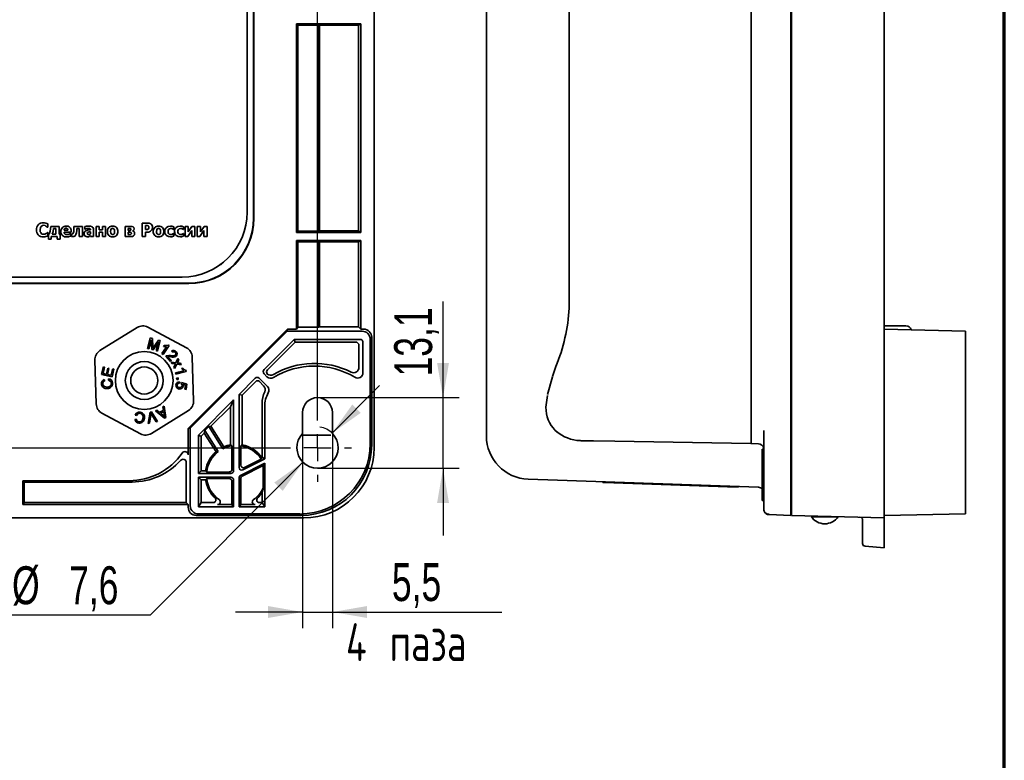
# Model space of a CAD drawing. Header units: millimetres. Extents: x 8 to 210, y -1 to 292.
# Tile 4 of 5: x 114 to 205, y 158 to 227. Entities that reach past the tile are written whole.
import ezdxf

# ---------------------------------------------------------------- set-up
doc = ezdxf.new("R2010")
doc.units = ezdxf.units.MM
doc.layers.add('ЦВЕТ_ОСНОВНОЙ_НАДПИСИ_И_РАМКИ', color=7, linetype='Continuous')
doc.layers.add('ЧЕРТЕЖ', color=7, linetype='Continuous', lineweight=25)
doc.styles.add('SLDTEXTSTYLE0', font='TXT', dxfattribs={"width": 0.7, "bigfont": 'bigfont'})
doc.styles.add('SLDTEXTSTYLE1', font='TXT', dxfattribs={"width": 0.7})
doc.dimstyles.new('SLDDIMSTYLE2', dxfattribs={"dimtxt": 3.5, "dimasz": 3.2, "dimexe": 0, "dimexo": 0.0625, "dimgap": 0.875, "dimtad": 0, "dimtih": 1, "dimtoh": 1, "dimdec": 1, "dimlfac": 2, "dimrnd": 1e-09, "dimzin": 12, "dimdsep": 46, "dimtxsty": 'SLDTEXTSTYLE1', "dimsah": 1, "dimcen": 0, "dimadec": 0, "dimazin": 3, "dimtfac": 1, "dimtdec": 1, "dimtofl": 0, "dimtmove": 0, "dimatfit": 3, "dimfxl": 0, "dimfrac": 2, "dimtolj": 1, "dimtzin": 12, "dimarcsym": 0})
doc.dimstyles.new('SLDDIMSTYLE3', dxfattribs={"dimtxt": 3.5, "dimasz": 3.2, "dimexe": 0, "dimexo": 0.0625, "dimgap": 0.875, "dimtad": 2, "dimdec": 1, "dimlfac": 2, "dimrnd": 1e-09, "dimzin": 12, "dimdsep": 46, "dimtxsty": 'SLDTEXTSTYLE1', "dimsah": 1, "dimcen": 0.09, "dimadec": 0, "dimazin": 3, "dimtfac": 1, "dimtdec": 1, "dimtmove": 0, "dimatfit": 0, "dimfxl": 0, "dimfrac": 2, "dimtolj": 1, "dimtzin": 12, "dimarcsym": 0})

# ---------------------------------------------------------------- blocks, each defined once
blk = doc.blocks.new('_D_5')
at = {"layer": 'ЧЕРТЕЖ'}
for p, q in [((142.929, 188.666), (147.313, 193.05)), ((140.242, 185.979), (126.129, 171.866)), ((126.129, 171.866), (97.436, 171.866))]:
    blk.add_line(p, q, dxfattribs=at)
blk.add_arc((141.586, 187.323), 1.9, 43.6405, 83.29016, dxfattribs=at)
for points in [[(142.929, 188.666), (145.581, 190.54), (144.803, 191.318)], [(140.242, 185.979), (137.591, 184.106), (138.368, 183.328)]]:
    blk.add_solid(points, dxfattribs=at)
at = {"layer": 'ЧЕРТЕЖ', "char_height": 3.5, "attachment_point": 1}
for s, insert, style in [('4 отв.', (97.436, 176.378), 'SLDTEXTSTYLE0'), ('%%c', (113.38, 176.378), 'SLDTEXTSTYLE1'), ('7,6', (118.65, 176.378), 'SLDTEXTSTYLE1')]:
    blk.add_mtext(s, dxfattribs=dict(at, insert=insert, style=style))
blk = doc.blocks.new('_D_6')
at = {"layer": 'ЧЕРТЕЖ'}
for p, q in [((140.211, 188.634), (140.211, 170.658)), ((142.961, 188.634), (142.961, 170.658)), ((140.211, 172.158), (134.011, 172.158)), ((140.211, 172.158), (142.961, 172.158)), ((142.961, 172.158), (158.589, 172.158))]:
    blk.add_line(p, q, dxfattribs=at)
for points in [[(140.211, 172.158), (137.011, 172.708), (137.011, 171.608)], [(142.961, 172.158), (146.161, 171.608), (146.161, 172.708)]]:
    blk.add_solid(points, dxfattribs=at)
at = {"layer": 'ЧЕРТЕЖ', "char_height": 3.5, "attachment_point": 1}
for s, insert, style in [('5,5', (148.453, 176.672), 'SLDTEXTSTYLE1'), ('4 паза', (144.21, 171.125), 'SLDTEXTSTYLE0')]:
    blk.add_mtext(s, dxfattribs=dict(at, insert=insert, style=style))
blk = doc.blocks.new('_D_7')
at = {"layer": 'ЧЕРТЕЖ'}
for p, q in [((153.175, 191.948), (153.175, 200.822)), ((141.586, 191.948), (154.675, 191.948)), ((153.175, 185.423), (153.175, 191.948)), ((141.586, 185.423), (154.675, 185.423)), ((153.175, 185.423), (153.175, 179.223))]:
    blk.add_line(p, q, dxfattribs=at)
for points in [[(153.175, 191.948), (153.725, 195.148), (152.625, 195.148)], [(153.175, 185.423), (152.625, 182.223), (153.725, 182.223)]]:
    blk.add_solid(points, dxfattribs=at)
at = {"layer": 'ЧЕРТЕЖ', "insert": (148.663, 193.895), "char_height": 3.5, "attachment_point": 1, "rotation": 90, "style": 'SLDTEXTSTYLE1'}
blk.add_mtext('13,1', dxfattribs=at)
blk = doc.blocks.new('SW_CENTERMARKSYMBOL_0')
at = {"layer": 'ЧЕРТЕЖ', "color": 0}
for p, q in [((89, -54), (89, -2.5)), ((89, -56.5), (89, -55.25)), ((2.5, -56.5), (86.5, -56.5)), ((89, -56.5), (87.75, -56.5)), ((89, -56.5), (89, -57.75)), ((89, -56.5), (90.25, -56.5)), ((91.5, -56.5), (92.15, -56.5)), ((89, -59), (89, -59.65))]:
    blk.add_line(p, q, dxfattribs=at)

msp = doc.modelspace()

# ---------------------------------------------------------------- linework, layer by layer
at = {"color": 7, "linetype": 'Continuous', "lineweight": 35}
for p, q in [((146.816, 246.304), (146.816, 187.342)), ((185.292, 246.077), (185.292, 187.569)), ((185.342, 187.566), (185.342, 246.08)), ((193.917, 246.304), (193.917, 187.342)), ((157.183, 245.233), (157.183, 188.413)), ((181.636, 241.952), (181.636, 191.694)), ((164.83, 233.432), (164.83, 200.214)), ((135.086, 209.073), (135.086, 232.073)), ((135.668, 232.559), (135.668, 208.49)), ((135.694, 208.464), (135.694, 232.585)), ((145.587, 226.448), (139.635, 226.448)), ((139.635, 226.448), (139.635, 207.198)), ((139.753, 226.33), (139.635, 226.448)), ((145.587, 226.448), (145.377, 226.308)), ((145.587, 207.198), (145.587, 226.448)), ((139.753, 226.33), (141.665, 226.33)), ((139.753, 207.316), (139.753, 226.33)), ((141.775, 226.308), (141.665, 226.33)), ((141.665, 226.33), (141.665, 207.316)), ((141.775, 226.308), (145.377, 226.308)), ((141.775, 207.338), (141.775, 226.308)), ((145.377, 226.308), (145.377, 207.338)), ((193.917, 223.795), (193.922, 223.795)), ((193.922, 223.795), (193.922, 217.437)), ((193.917, 217.437), (193.922, 217.437)), ((116.646, 207.678), (116.678, 207.678)), ((116.678, 207.678), (116.678, 207.976)), ((117.716, 207.749), (116.949, 207.749)), ((117.217, 207.541), (117.424, 207.541)), ((117.424, 207.541), (117.424, 207.018)), ((117.716, 207.018), (117.716, 207.749)), ((118.539, 207.398), (118.182, 207.398)), ((118.828, 207.221), (118.828, 207.328)), ((119.879, 207.749), (119.093, 207.749)), ((119.354, 207.541), (119.585, 207.541)), ((119.585, 207.541), (119.585, 206.806)), ((119.879, 206.806), (119.879, 207.749)), ((120.112, 207.729), (120.112, 207.501)), ((120.112, 207.501), (120.137, 207.501)), ((120.625, 207.43), (120.625, 207.425)), ((120.915, 206.806), (120.915, 207.447)), ((121.133, 207.749), (121.133, 206.806)), ((121.426, 207.749), (121.133, 207.749)), ((121.426, 207.423), (121.426, 207.749)), ((121.73, 207.423), (121.426, 207.423)), ((121.73, 207.749), (121.73, 207.423)), ((122.024, 207.749), (121.73, 207.749)), ((122.024, 206.806), (122.024, 207.749)), ((123.813, 207.749), (123.813, 206.806)), ((124.305, 207.749), (123.813, 207.749)), ((124.105, 207.562), (124.226, 207.562)), ((124.105, 207.373), (124.105, 207.562)), ((124.231, 207.373), (124.105, 207.373)), ((124.518, 207.322), (124.518, 207.331)), ((125.864, 208.056), (125.379, 208.056)), ((125.379, 208.056), (125.379, 206.806)), ((125.693, 207.823), (125.738, 207.823)), ((125.693, 207.448), (125.693, 207.823)), ((125.715, 207.448), (125.693, 207.448)), ((128.281, 207.447), (128.319, 207.447)), ((128.319, 207.447), (128.319, 207.698)), ((129.188, 207.447), (129.225, 207.447)), ((129.225, 207.447), (129.225, 207.698)), ((129.365, 207.749), (129.365, 206.806)), ((129.654, 207.749), (129.365, 207.749)), ((129.611, 206.806), (129.972, 207.378)), ((129.984, 207.749), (129.654, 207.236)), ((129.654, 207.236), (129.654, 207.749)), ((129.972, 207.378), (129.972, 206.806)), ((130.261, 207.749), (129.984, 207.749)), ((130.261, 206.806), (130.261, 207.749)), ((130.485, 207.749), (130.485, 206.806)), ((130.774, 207.749), (130.485, 207.749)), ((130.732, 206.806), (131.092, 207.378)), ((130.774, 207.236), (130.774, 207.749)), ((131.104, 207.749), (130.774, 207.236)), ((131.092, 207.378), (131.092, 206.806)), ((131.381, 207.749), (131.104, 207.749)), ((131.381, 206.806), (131.381, 207.749)), ((139.753, 207.316), (139.635, 207.198)), ((139.753, 207.316), (141.665, 207.316)), ((141.775, 207.338), (141.665, 207.316)), ((141.775, 207.338), (145.377, 207.338)), ((145.587, 207.198), (145.377, 207.338)), ((193.917, 208.08), (193.922, 208.08)), ((193.922, 208.08), (193.922, 207.43)), ((193.922, 207.621), (193.922, 207.52)), ((193.922, 207.43), (193.922, 206.782)), ((116.678, 207.183), (116.649, 207.183)), ((116.678, 206.889), (116.678, 207.183)), ((116.74, 207.018), (116.74, 206.573)), ((116.808, 207.018), (116.74, 207.018)), ((116.74, 206.573), (117.002, 206.573)), ((117.002, 206.809), (117.548, 206.809)), ((117.002, 206.573), (117.002, 206.809)), ((117.424, 207.018), (117.085, 207.018)), ((117.548, 206.809), (117.548, 206.573)), ((117.548, 206.573), (117.809, 206.573)), ((117.809, 207.018), (117.716, 207.018)), ((117.809, 206.573), (117.809, 207.018)), ((118.183, 207.221), (118.828, 207.221)), ((118.811, 207.102), (118.78, 207.102)), ((118.811, 206.859), (118.811, 207.102)), ((118.871, 207.044), (118.871, 206.806)), ((118.879, 207.044), (118.871, 207.044)), ((119.585, 206.806), (119.879, 206.806)), ((120.623, 207.248), (120.623, 207.052)), ((120.623, 206.906), (120.623, 206.806)), ((120.623, 206.806), (120.915, 206.806)), ((121.133, 206.806), (121.426, 206.806)), ((121.426, 207.21), (121.73, 207.21)), ((121.426, 206.806), (121.426, 207.21)), ((121.73, 207.21), (121.73, 206.806)), ((121.73, 206.806), (122.024, 206.806)), ((123.813, 206.806), (124.33, 206.806)), ((124.105, 207.211), (124.263, 207.211)), ((124.105, 206.994), (124.105, 207.211)), ((124.268, 206.994), (124.105, 206.994)), ((125.379, 206.806), (125.693, 206.806)), ((125.693, 207.215), (125.857, 207.215)), ((125.693, 206.806), (125.693, 207.215)), ((128.319, 207.106), (128.281, 207.106)), ((128.319, 206.854), (128.319, 207.106)), ((129.225, 207.106), (129.188, 207.106)), ((129.225, 206.854), (129.225, 207.106)), ((129.365, 206.806), (129.611, 206.806)), ((129.972, 206.806), (130.261, 206.806)), ((130.485, 206.806), (130.732, 206.806)), ((131.092, 206.806), (131.381, 206.806)), ((145.587, 207.198), (139.635, 207.198)), ((145.587, 206.448), (139.635, 206.448)), ((139.635, 206.448), (139.635, 198.269)), ((139.753, 206.33), (139.635, 206.448)), ((145.587, 206.448), (145.377, 206.308)), ((145.587, 198.269), (145.587, 206.448)), ((193.917, 206.782), (193.922, 206.782)), ((193.917, 206.573), (193.922, 206.573)), ((193.922, 206.736), (193.922, 206.573)), ((139.753, 198.446), (139.753, 206.33)), ((139.753, 206.33), (141.665, 206.33)), ((141.775, 206.308), (141.665, 206.33)), ((141.665, 206.33), (141.665, 198.446)), ((141.775, 206.308), (145.377, 206.308)), ((141.775, 198.479), (141.775, 206.308)), ((145.377, 206.308), (145.377, 198.479)), ((132.68, 204.226), (132.622, 204.226)), ((132.654, 204.249), (132.666, 204.249)), ((132.68, 204.226), (132.666, 204.249)), ((132.723, 204.301), (132.68, 204.226)), ((66.086, 203.073), (129.086, 203.073)), ((129.702, 202.472), (65.54, 202.472)), ((65.566, 202.498), (129.676, 202.498)), ((121.494, 196.28), (124.927, 198.413)), ((125.926, 198.445), (129.49, 196.539)), ((129.642, 189.104), (138.807, 198.269)), ((138.795, 198.073), (138.807, 198.269)), ((139.635, 198.269), (138.807, 198.269)), ((139.635, 198.269), (139.753, 198.446)), ((141.665, 198.446), (139.753, 198.446)), ((141.775, 198.479), (141.665, 198.446)), ((145.377, 198.479), (141.775, 198.479)), ((145.377, 198.479), (145.587, 198.269)), ((145.837, 198.269), (145.587, 198.269)), ((195.917, 198.564), (193.917, 198.564)), ((193.917, 198.269), (201.417, 198.073)), ((125.889, 196.491), (126.146, 197.452)), ((126.146, 197.452), (126.337, 197.401)), ((126.337, 197.401), (126.383, 196.66)), ((138.795, 198.073), (129.838, 189.116)), ((139.421, 197.322), (136.654, 194.554)), ((138.795, 198.073), (145.706, 198.073)), ((139.421, 197.322), (145.483, 197.322)), ((139.525, 197.073), (139.421, 197.322)), ((146.455, 197.323), (146.455, 187.703)), ((146.586, 187.572), (146.586, 197.519)), ((201.417, 198.073), (201.417, 197.323)), ((201.417, 197.323), (201.417, 187.703)), ((126.012, 196.458), (125.889, 196.491)), ((126.23, 197.276), (126.012, 196.458)), ((126.29, 196.384), (126.23, 197.276)), ((126.405, 196.353), (126.29, 196.384)), ((126.898, 197.083), (126.405, 196.353)), ((126.483, 196.645), (126.892, 197.252)), ((126.684, 196.279), (126.898, 197.083)), ((127.063, 197.207), (126.806, 196.246)), ((126.892, 197.252), (127.063, 197.207)), ((127.223, 196.003), (127.654, 196.643)), ((127.877, 196.757), (127.324, 195.935)), ((127.372, 196.657), (127.437, 196.754)), ((127.812, 196.8), (127.877, 196.757)), ((139.525, 197.073), (136.971, 194.519)), ((145.11, 197.073), (139.525, 197.073)), ((145.41, 196.773), (145.41, 194.739)), ((145.783, 194.249), (145.783, 197.022)), ((126.806, 196.246), (126.684, 196.279)), ((127.324, 195.935), (127.223, 196.003)), ((128.006, 195.285), (127.568, 195.77)), ((127.768, 195.722), (128.092, 195.363)), ((128.182, 196.125), (128.108, 196.226)), ((128.512, 195.165), (128.703, 195.542)), ((128.703, 195.542), (128.774, 195.408)), ((130.018, 195.69), (130.149, 191.651)), ((121.154, 191.359), (121.022, 195.398)), ((121.647, 194.08), (121.81, 194.782)), ((121.924, 194.756), (121.792, 194.182)), ((121.81, 194.782), (121.924, 194.756)), ((122.089, 194.113), (122.214, 194.651)), ((122.328, 194.624), (122.203, 194.087)), ((122.214, 194.651), (122.328, 194.624)), ((122.534, 194.01), (122.672, 194.607)), ((122.787, 194.58), (122.619, 193.855)), ((122.672, 194.607), (122.787, 194.58)), ((128.092, 195.363), (128.006, 195.285)), ((128.128, 195.091), (128.059, 195.221)), ((128.059, 195.221), (128.512, 195.165)), ((128.467, 195.057), (128.128, 195.091)), ((128.305, 194.759), (128.433, 194.994)), ((128.375, 194.627), (128.305, 194.759)), ((128.585, 195.042), (128.375, 194.627)), ((128.433, 194.994), (128.467, 195.057)), ((129.001, 194.982), (128.585, 195.042)), ((128.774, 195.408), (128.677, 195.231)), ((128.726, 195.137), (128.933, 195.11)), ((128.933, 195.11), (129.001, 194.982)), ((129.025, 194.631), (129.139, 194.66)), ((163.595, 194.807), (163.297, 193.89)), ((122.619, 193.855), (121.647, 194.08)), ((121.792, 194.182), (122.089, 194.113)), ((122.203, 194.087), (122.534, 194.01)), ((122.276, 193.54), (122.299, 193.674)), ((128.477, 194.238), (129.227, 194.432)), ((128.507, 194.121), (128.477, 194.238)), ((129.47, 194.369), (128.507, 194.121)), ((128.574, 193.75), (128.711, 193.76)), ((128.583, 193.613), (128.574, 193.75)), ((128.711, 193.76), (128.721, 193.622)), ((129.451, 194.445), (129.47, 194.369)), ((135.841, 193.741), (134.336, 192.236)), ((136.954, 192.981), (136.194, 193.741)), ((136.912, 193.872), (136.654, 194.13)), ((163.292, 193.874), (162.821, 192.225)), ((121.896, 193.625), (121.936, 193.499)), ((128.721, 193.622), (128.583, 193.613)), ((128.835, 193.4), (128.828, 193.271)), ((129.008, 193.238), (129.039, 193.349)), ((129.039, 193.349), (129.53, 193.184)), ((129.401, 193.103), (129.145, 193.193)), ((129.347, 192.711), (129.401, 193.103)), ((129.53, 193.184), (129.462, 192.695)), ((135.876, 193.424), (134.634, 192.182)), ((136.23, 193.424), (136.609, 193.045)), ((129.462, 192.695), (129.347, 192.711)), ((134.336, 192.236), (134.336, 185.499)), ((134.336, 192.236), (134.634, 192.182)), ((134.634, 192.182), (134.634, 187.588)), ((162.808, 192.135), (162.669, 191.05)), ((127.312, 191.093), (127.433, 191.161)), ((127.362, 190.777), (127.312, 191.093)), ((127.433, 191.161), (127.582, 190.108)), ((133.836, 191.736), (130.587, 188.487)), ((133.537, 191.085), (131.75, 189.298)), ((133.537, 191.085), (133.836, 191.736)), ((133.537, 191.085), (133.537, 187.588)), ((133.836, 185.199), (133.836, 191.736)), ((136.462, 191.398), (136.462, 186.436)), ((136.711, 191.149), (136.711, 186.282)), ((125.245, 188.603), (121.682, 190.509)), ((124.883, 190.281), (124.757, 190.329)), ((125.941, 189.56), (126.118, 190.605)), ((126.186, 190.344), (126.071, 189.587)), ((126.118, 190.605), (126.249, 190.633)), ((129.677, 190.769), (126.245, 188.636)), ((126.249, 190.633), (126.825, 189.744)), ((126.686, 189.715), (126.289, 190.365)), ((126.622, 190.71), (126.752, 190.782)), ((127.459, 190.039), (126.622, 190.71)), ((126.752, 190.782), (127, 190.576)), ((127, 190.576), (127.362, 190.777)), ((127.381, 190.665), (127.087, 190.502)), ((127.087, 190.502), (127.311, 190.312)), ((127.427, 190.358), (127.381, 190.665)), ((127.582, 190.108), (127.459, 190.039)), ((140.211, 190.573), (140.211, 188.634)), ((142.961, 188.634), (142.961, 190.573)), ((181.636, 187.696), (181.636, 190.366)), ((124.726, 189.926), (124.857, 189.941)), ((126.071, 189.587), (125.941, 189.56)), ((126.825, 189.744), (126.686, 189.715)), ((129.642, 189.104), (129.838, 189.116)), ((129.642, 189.104), (129.642, 186.658)), ((129.838, 181.954), (129.838, 189.116)), ((131.195, 188.91), (131.557, 189.272)), ((131.557, 189.272), (131.75, 189.298)), ((131.557, 189.272), (132.842, 187.226)), ((132.94, 187.402), (131.75, 189.298)), ((130.587, 184.949), (130.587, 188.487)), ((130.718, 188.433), (130.587, 188.487)), ((130.836, 188.384), (130.718, 188.433)), ((130.836, 188.384), (131.131, 188.679)), ((130.836, 188.384), (130.836, 185.197)), ((131.131, 188.679), (131.195, 188.91)), ((132.217, 186.949), (131.131, 188.679)), ((131.195, 188.91), (132.418, 186.96)), ((140.075, 188.475), (142.814, 188.475)), ((182.792, 187.639), (182.792, 188.898)), ((133.679, 187.493), (133.679, 185.33)), ((134.493, 185.724), (134.493, 187.493)), ((167.061, 187.95), (166.043, 187.968)), ((169.025, 187.916), (167.061, 187.95)), ((181.591, 187.696), (169.025, 187.916)), ((182.301, 187.684), (181.636, 187.696)), ((182.792, 181.643), (182.792, 187.639)), ((185.292, 187.569), (185.292, 181.073)), ((185.342, 181.068), (185.342, 187.566)), ((193.917, 187.342), (193.917, 180.844)), ((201.417, 187.703), (201.417, 181.204)), ((136.433, 186.421), (136.462, 186.436)), ((136.711, 186.282), (136.462, 186.436)), ((182.792, 187.18), (182.656, 187.18)), ((182.656, 187.18), (182.656, 187.109)), ((182.656, 187.109), (182.656, 182.465)), ((182.784, 187.274), (182.784, 187.274)), ((129.465, 185.955), (129.465, 182.25)), ((134.474, 184.772), (136.711, 185.89)), ((136.58, 185.678), (134.631, 184.704)), ((134.697, 185.275), (136.711, 186.282)), ((136.393, 186.27), (134.855, 185.5)), ((136.711, 185.89), (136.58, 185.678)), ((136.58, 183.615), (136.58, 185.678)), ((136.711, 185.89), (136.711, 181.877)), ((130.836, 185.197), (130.587, 184.949)), ((133.586, 184.949), (130.587, 184.949)), ((130.587, 184.598), (130.587, 181.877)), ((130.587, 184.598), (133.586, 184.598)), ((130.836, 184.35), (130.587, 184.598)), ((130.836, 185.197), (131.249, 185.197)), ((131.353, 185.08), (133.429, 185.08)), ((124.183, 184.274), (114.386, 184.274)), ((114.386, 182.073), (114.386, 184.274)), ((114.386, 184.274), (114.504, 184.157)), ((114.504, 184.157), (124.466, 184.157)), ((114.504, 182.25), (114.504, 184.157)), ((130.836, 184.35), (131.249, 184.35)), ((130.836, 184.35), (130.836, 182.25)), ((133.429, 184.467), (131.353, 184.467)), ((133.679, 184.218), (133.679, 182.073)), ((133.836, 181.877), (133.836, 184.348)), ((134.336, 181.877), (134.336, 184.548)), ((134.493, 184.48), (134.493, 182.073)), ((163.736, 184.323), (161.044, 184.417)), ((182.31, 183.674), (163.736, 184.323)), ((167.938, 184.126), (167.94, 184.176)), ((168.938, 184.091), (167.938, 184.126)), ((179.431, 183.725), (168.938, 184.091)), ((180.431, 183.69), (179.431, 183.725)), ((180.431, 183.69), (180.432, 183.74)), ((136.462, 183.168), (136.462, 182.25)), ((114.504, 182.25), (114.386, 182.073)), ((114.386, 182.073), (129.642, 182.073)), ((129.465, 182.25), (114.504, 182.25)), ((129.642, 182.073), (129.465, 182.25)), ((129.642, 182.073), (129.642, 181.823)), ((130.587, 181.877), (130.836, 182.25)), ((130.587, 181.877), (133.836, 181.877)), ((131.952, 182.25), (130.836, 182.25)), ((133.679, 182.073), (132.355, 182.073)), ((133.836, 181.877), (133.679, 182.073)), ((134.336, 181.877), (134.493, 182.073)), ((136.711, 181.877), (134.336, 181.877)), ((134.493, 182.073), (135.816, 182.073)), ((136.462, 182.25), (136.219, 182.25)), ((136.462, 182.25), (136.711, 181.877)), ((182.656, 182.465), (182.792, 182.465)), ((185.342, 181.915), (185.292, 181.915)), ((140.087, 181.073), (130.392, 181.073)), ((130.588, 181.204), (139.956, 181.204)), ((185.292, 181.073), (183.275, 181.143)), ((193.917, 180.844), (185.342, 181.068)), ((187.167, 180.949), (187.809, 180.949)), ((187.442, 181.013), (187.442, 180.949)), ((187.809, 180.949), (189.667, 180.949)), ((189.392, 180.949), (189.392, 180.962)), ((201.417, 181.204), (193.917, 181.073)), ((109.473, 180.844), (140.318, 180.844)), ((191.917, 179.822), (191.917, 180.653)), ((193.917, 180.844), (193.917, 180.594)), ((193.917, 180.594), (193.917, 179.822)), ((193.917, 178.071), (193.917, 179.822)), ((192.145, 178.226), (193.917, 178.071))]:
    msp.add_line(p, q, dxfattribs=at)
at = {"color": 7, "linetype": 'Continuous', "lineweight": 35, "flags": 128}
for points in [[(115.967, 207.429), (116.004, 207.64), (116.073, 207.75)], [(116.503, 208.049), (116.374, 208.074), (116.255, 208.08)], [(116.305, 207.846), (116.427, 207.823), (116.511, 207.781)], [(116.678, 207.976), (116.584, 208.019), (116.503, 208.049)], [(116.511, 207.781), (116.597, 207.72), (116.646, 207.678)], [(116.949, 207.749), (116.901, 207.297), (116.808, 207.018)], [(117.085, 207.018), (117.176, 207.283), (117.217, 207.541)], [(119.093, 207.749), (119.087, 207.571), (119.08, 207.443)], [(119.282, 207), (119.329, 207.161), (119.347, 207.361)], [(119.347, 207.361), (119.351, 207.453), (119.354, 207.541)], [(120.449, 207.775), (120.23, 207.754), (120.112, 207.729)], [(120.137, 207.501), (120.289, 207.553), (120.394, 207.568)], [(120.625, 207.425), (120.36, 207.398), (120.196, 207.348)], [(120.394, 207.568), (120.495, 207.56), (120.567, 207.538), (120.593, 207.52), (120.611, 207.496), (120.622, 207.466), (120.625, 207.43)], [(120.915, 207.447), (120.899, 207.559), (120.853, 207.648), (120.775, 207.713), (120.637, 207.76), (120.449, 207.775)], [(122.481, 207.275), (122.5, 207.433), (122.537, 207.509)], [(124.226, 207.562), (124.272, 207.559), (124.307, 207.55), (124.333, 207.535), (124.346, 207.517), (124.354, 207.494), (124.357, 207.465)], [(124.357, 207.465), (124.352, 207.436), (124.339, 207.411), (124.316, 207.392), (124.279, 207.378), (124.231, 207.373)], [(124.552, 207.709), (124.445, 207.744), (124.305, 207.749)], [(125.867, 207.455), (125.789, 207.449), (125.715, 207.448)], [(125.738, 207.823), (125.858, 207.819), (125.933, 207.798)], [(126.192, 207.974), (126.031, 208.041), (125.864, 208.056)], [(126.079, 207.257), (126.172, 207.31), (126.233, 207.364)], [(126.723, 207.275), (126.742, 207.433), (126.779, 207.509)], [(128.006, 207.774), (127.785, 207.739), (127.642, 207.659)], [(128.319, 207.698), (128.143, 207.76), (128.006, 207.774)], [(128.02, 207.564), (128.119, 207.548), (128.182, 207.521)], [(128.182, 207.521), (128.244, 207.48), (128.281, 207.447)], [(128.912, 207.774), (128.691, 207.739), (128.549, 207.659)], [(129.225, 207.698), (129.05, 207.76), (128.912, 207.774)], [(128.926, 207.564), (129.026, 207.548), (129.089, 207.521)], [(129.089, 207.521), (129.15, 207.48), (129.188, 207.447)], [(116.307, 207.016), (116.173, 207.042), (116.079, 207.105)], [(116.254, 206.782), (116.407, 206.793), (116.504, 206.818)], [(116.52, 207.082), (116.411, 207.032), (116.307, 207.016)], [(116.504, 206.818), (116.609, 206.857), (116.678, 206.889)], [(116.649, 207.183), (116.586, 207.128), (116.52, 207.082)], [(118.472, 206.993), (118.349, 207.007), (118.273, 207.042)], [(118.441, 206.781), (118.577, 206.789), (118.663, 206.808)], [(118.663, 207.035), (118.56, 207.002), (118.472, 206.993)], [(118.78, 207.102), (118.723, 207.064), (118.663, 207.035)], [(118.663, 206.808), (118.752, 206.835), (118.811, 206.859)], [(118.871, 206.806), (118.924, 206.802), (118.991, 206.8)], [(118.906, 207.042), (118.889, 207.043), (118.879, 207.044)], [(119.173, 206.858), (119.237, 206.923), (119.282, 207)], [(120.323, 206.781), (120.437, 206.793), (120.505, 206.82)], [(120.471, 206.985), (120.424, 206.989), (120.386, 206.999), (120.357, 207.017), (120.342, 207.038), (120.333, 207.066), (120.329, 207.101)], [(120.411, 207.213), (120.514, 207.236), (120.623, 207.248)], [(120.623, 207.052), (120.541, 206.999), (120.471, 206.985)], [(120.505, 206.82), (120.575, 206.866), (120.623, 206.906)], [(122.853, 207.275), (122.836, 207.123), (122.8, 207.048)], [(124.263, 207.211), (124.309, 207.208), (124.345, 207.197), (124.373, 207.18), (124.388, 207.159), (124.397, 207.133), (124.4, 207.1)], [(124.33, 206.806), (124.495, 206.826), (124.6, 206.882)], [(124.6, 206.882), (124.679, 206.983), (124.699, 207.091)], [(125.857, 207.215), (125.991, 207.229), (126.079, 207.257)], [(127.095, 207.275), (127.078, 207.123), (127.042, 207.048)], [(127.632, 206.9), (127.824, 206.803), (128.014, 206.781)], [(128.014, 206.781), (128.122, 206.788), (128.193, 206.805)], [(128.194, 207.035), (128.112, 207.001), (128.025, 206.991)], [(128.193, 206.805), (128.268, 206.832), (128.319, 206.854)], [(128.281, 207.106), (128.24, 207.067), (128.194, 207.035)], [(128.539, 206.9), (128.731, 206.803), (128.92, 206.781)], [(128.92, 206.781), (129.029, 206.788), (129.1, 206.805)], [(129.101, 207.035), (129.019, 207.001), (128.932, 206.991)], [(129.1, 206.805), (129.175, 206.832), (129.225, 206.854)], [(129.188, 207.106), (129.146, 207.067), (129.101, 207.035)], [(126.383, 196.66), (126.388, 196.573), (126.391, 196.505)], [(126.391, 196.505), (126.442, 196.584), (126.483, 196.645)], [(127.654, 196.643), (127.495, 196.639), (127.372, 196.657)], [(127.437, 196.754), (127.651, 196.751), (127.812, 196.8)], [(127.568, 195.77), (127.606, 195.799), (127.64, 195.816)], [(127.64, 195.816), (127.846, 195.844), (128.009, 195.826)], [(128.677, 195.231), (128.651, 195.185), (128.63, 195.149)], [(128.63, 195.149), (128.684, 195.143), (128.726, 195.137)], [(129.227, 194.432), (129.106, 194.535), (129.025, 194.631)], [(129.139, 194.66), (129.297, 194.515), (129.451, 194.445)], [(121.75, 193.218), (121.797, 193.064), (121.917, 192.957), (122.167, 192.919)], [(122.55, 193.27), (122.52, 193.384), (122.447, 193.475), (122.276, 193.54)], [(128.6, 192.848), (128.521, 192.992), (128.517, 193.122)], [(128.82, 192.738), (128.687, 192.78), (128.6, 192.848)], [(129.145, 193.193), (129.18, 193.087), (129.18, 192.999)], [(125.2, 190.496), (125.084, 190.489), (124.981, 190.435), (124.883, 190.281)], [(125.095, 189.705), (125.255, 189.72), (125.383, 189.816), (125.468, 190.053)], [(126.206, 190.513), (126.196, 190.418), (126.186, 190.344)], [(126.289, 190.365), (126.241, 190.447), (126.206, 190.513)], [(127.311, 190.312), (127.403, 190.232), (127.472, 190.166)], [(127.472, 190.166), (127.443, 190.273), (127.427, 190.358)], [(163.531, 188.918), (163.576, 188.876), (163.655, 188.823)], [(163.533, 188.916), (163.68, 188.783), (163.819, 188.688)], [(136.393, 186.27), (136.416, 186.355), (136.433, 186.421)], [(131.249, 185.197), (131.307, 185.131), (131.353, 185.08)], [(131.249, 184.35), (131.307, 184.416), (131.353, 184.467)], [(182.792, 181.643), (182.801, 181.548), (182.826, 181.462)], [(191.917, 178.475), (191.917, 178.603), (191.917, 178.963), (191.917, 179.365), (191.917, 179.822)]]:
    msp.add_lwpolyline(points, dxfattribs=at)
at = {"color": 7, "linetype": 'Continuous', "lineweight": 35}
for radius in [2.667, 1.75, 1.25]:
    msp.add_circle((125.586, 193.524), radius, dxfattribs=at)
for centre, radius, start, end in [((129.086, 209.073), 6, 270, 360), ((116.239, 207.482), 0.599, 88.45141, 184.94766), ((116.231, 207.372), 0.591, 174.40218, 272.28259), ((116.387, 207.393), 0.422, 175.13858, 223.12218), ((116.292, 207.549), 0.298, 87.57652, 137.48544), ((118.363, 207.304), 0.475, 86.35719, 183.87245), ((118.364, 207.408), 0.182, 87.97738, 182.93933), ((118.373, 207.423), 0.167, 351.72642, 90.8597), ((118.424, 207.373), 0.407, 353.62982, 94.27263), ((118.599, 207.365), 0.488, 322.17912, 9.24295), ((120.308, 207.096), 0.276, 113.9467, 184.06293), ((122.641, 207.316), 0.463, 86.78294, 184.86067), ((122.654, 207.422), 0.147, 84.97179, 143.44676), ((122.694, 207.318), 0.461, 354.92685, 93.31034), ((122.677, 207.415), 0.153, 35.94605, 93.73534), ((122.476, 207.311), 0.378, 354.51084, 30.81389), ((124.428, 207.534), 0.222, 293.76936, 359.5175), ((124.471, 207.098), 0.229, 358.22224, 78.04781), ((124.466, 207.545), 0.186, 355.92329, 62.07466), ((125.84, 207.643), 0.189, 278.15997, 310.54605), ((125.867, 207.661), 0.152, 357.14732, 64.06549), ((125.835, 207.631), 0.184, 314.07243, 7.0475), ((125.983, 207.683), 0.358, 356.56215, 54.16218), ((125.92, 207.645), 0.421, 318.07208, 2.27497), ((126.883, 207.317), 0.462, 86.6608, 184.98282), ((126.897, 207.422), 0.147, 84.97179, 143.44676), ((126.936, 207.318), 0.461, 354.92685, 93.31034), ((126.92, 207.415), 0.153, 35.94605, 93.73534), ((126.719, 207.311), 0.378, 354.51084, 30.81389), ((127.947, 207.307), 0.465, 130.94644, 184.26304), ((128.03, 207.314), 0.25, 92.41144, 189.44596), ((128.853, 207.307), 0.465, 130.94644, 184.26304), ((128.937, 207.314), 0.25, 92.41144, 189.44596), ((118.374, 207.261), 0.485, 178.68569, 277.98201), ((118.399, 207.218), 0.216, 179.03339, 234.35538), ((118.917, 207.148), 0.107, 264.18559, 309.07632), ((118.997, 207.096), 0.296, 268.89715, 306.42952), ((120.317, 207.065), 0.285, 177.74416, 271.2663), ((120.44, 207.106), 0.111, 104.89984, 182.86148), ((122.64, 207.238), 0.462, 175.10871, 273.36349), ((122.844, 207.24), 0.365, 174.4999, 211.37621), ((122.662, 207.15), 0.163, 217.91283, 272.75238), ((122.694, 207.237), 0.461, 266.67765, 4.96934), ((122.674, 207.149), 0.162, 268.473, 321.41481), ((124.286, 207.106), 0.113, 260.64747, 356.67215), ((126.883, 207.238), 0.462, 175.10871, 273.36349), ((127.086, 207.24), 0.365, 174.4999, 211.37621), ((126.904, 207.15), 0.163, 217.91283, 272.75238), ((126.936, 207.237), 0.461, 266.67765, 4.96934), ((126.916, 207.149), 0.162, 268.473, 321.41481), ((127.965, 207.249), 0.483, 177.19624, 226.35288), ((128.025, 207.235), 0.244, 171.1353, 269.99936), ((128.872, 207.249), 0.483, 177.19624, 226.35288), ((128.932, 207.235), 0.244, 171.1353, 269.99936), ((147.976, 201.22), 16.884, 337.67784, 356.58413), ((125.454, 197.564), 1, 61.86087, 121.86087), ((195.917, 198.064), 0.5, 16.33749, 90), ((129.018, 195.658), 1, 1.86087, 61.86087), ((122.022, 195.43), 1, 121.86087, 181.86087), ((127.853, 194.823), 0.903, 78.28648, 95.4582), ((128.196, 196.322), 0.53, 249.32239, 299.4396), ((128.225, 196.27), 0.593, 251.53299, 301.8664), ((128.299, 195.999), 0.297, 37.31493, 130.18836), ((128.315, 195.997), 0.185, 39.27411, 136.14785), ((128.338, 195.988), 0.174, 312.91137, 45.97239), ((128.348, 195.971), 0.28, 312.89955, 47.90241), ((141.294, 187.603), 7.5, 63.12702, 120.27634), ((141.294, 187.603), 7.251, 59.02526, 121.31155), ((122.255, 193.27), 0.407, 2.88275, 83.85956), ((136.042, 195.553), 1.69, 300.8143, 302.27842), ((137.266, 194.225), 0.5, 224.99766, 301.31142), ((137.261, 194.512), 0.5, 230.81821, 300.27665), ((145.283, 194.249), 0.5, 238.99554, 0.01045), ((122.02, 193.261), 0.385, 108.85626, 187.23685), ((122.1, 193.241), 0.463, 183.52575, 279.81505), ((122.011, 193.247), 0.262, 106.5384, 186.40981), ((122.205, 193.262), 0.345, 263.73503, 1.33195), ((122.197, 193.251), 0.466, 267.79076, 4.84797), ((128.815, 193.101), 0.299, 86.26605, 175.9242), ((128.837, 193.089), 0.222, 174.91266, 267.45099), ((128.808, 193.079), 0.194, 83.92766, 171.14691), ((128.876, 193.04), 0.307, 259.45208, 352.37111), ((128.874, 193.068), 0.206, 256.96288, 353.83262), ((128.869, 193.078), 0.211, 351.19655, 49.00236), ((136.255, 192.692), 0.5, 334.45642, 45.00435), ((136.6, 192.628), 0.5, 330.47029, 45.00596), ((141.586, 190.573), 1.375, 0, 180), ((122.153, 191.391), 1, 181.86087, 241.86087), ((129.149, 191.618), 1, 301.86087, 1.86087), ((165.749, 191.056), 3.081, 180.11025, 223.93362), ((125.143, 190.208), 0.405, 81.57945, 162.62248), ((125.142, 190.05), 0.46, 262.21404, 358.53449), ((125.141, 190.157), 0.343, 342.36341, 80.02593), ((125.15, 190.147), 0.464, 346.52022, 83.5081), ((125.106, 189.976), 0.383, 187.54638, 265.97108), ((125.117, 189.965), 0.261, 185.26436, 265.15031), ((125.717, 189.485), 1, 241.86087, 301.86087), ((141.586, 187.323), 1.9, 136.3595, 43.6405), ((161.183, 188.414), 4, 180.00002, 268.00046), ((165.983, 191.589), 3.615, 229.90815, 267.62963), ((134.086, 184.774), 2.75, 98.5132, 116.89819), ((134.086, 184.774), 2.868, 101.02623, 113.55624), ((134.086, 184.774), 2.75, 32.95519, 81.4868), ((134.086, 184.774), 2.868, 35.06505, 78.97377), ((166.115, 192.081), 4.114, 266.07796, 268.99997), ((182.292, 187.184), 0.5, 10.72642, 89), ((124.18, 190.28), 6.006, 270.02697, 324.94519), ((129.342, 186.659), 0.3, 359.81688, 145.11146), ((134.086, 184.774), 2.868, 130.67196, 171.50001), ((134.086, 184.774), 2.75, 127.33001, 173.60986), ((124.465, 190.169), 6.013, 270.00679, 318.12531), ((129.166, 185.956), 0.299, 359.73917, 138.25435), ((134.586, 184.548), 0.25, 116.56274, 179.99993), ((134.743, 184.48), 0.25, 116.56274, 179.99993), ((134.086, 184.774), 2.868, 188.49999, 226.82165), ((134.086, 184.774), 2.75, 186.39014, 234.76437), ((182.292, 183.175), 0.5, 43.2453, 88), ((134.086, 184.774), 2.75, 305.23563, 335.08595), ((134.086, 184.774), 2.868, 313.17835, 325.95477), ((130.919, 184.868), 5.797, 342.95096, 347.52149), ((131.953, 182.5), 0.25, 269.96578, 46.88345), ((132.355, 182.323), 0.25, 269.94232, 54.85641), ((135.816, 182.323), 0.25, 125.14358, 270.05769), ((136.219, 182.5), 0.25, 133.11655, 270.03423), ((183.239, 181.614), 0.44, 200.17581, 274.48931), ((183.292, 181.643), 0.5, 236.84649, 268), ((188.417, 181.826), 1.527, 215.05114, 324.94886), ((191.667, 180.653), 0.25, 0, 88.5), ((192.167, 178.475), 0.25, 180, 265)]:
    msp.add_arc(centre, radius, start, end, dxfattribs=at)
for centre, major_axis, ratio, start_param, end_param in [((129.66, 208.506), (-4.254, 4.254), 0.997265, 2.357564, 3.925621), ((129.686, 208.48), (4.254, -4.254), 0.997265, 5.499157, 7.067214), ((145.836, 197.519), (-0.416, -0.624), 0.999505, 2.158969, 3.729308), ((145.483, 197.022), (-0.25, -0.166), 0.999505, 2.553877, 4.124217), ((145.705, 197.323), (0.416, 0.624), 0.999505, 5.300561, 6.870901), ((145.11, 196.773), (-0.25, -0.166), 0.999505, 2.553877, 4.124217), ((136.018, 193.564), (-0.028, 0.249), 0.99975, 5.387234, 6.957787), ((136.866, 194.342), (0.298, -0.033), 0.99975, 2.466991, 4.037544), ((137.183, 194.307), (0.298, -0.033), 0.99975, 2.466991, 3.906374), ((136.053, 193.248), (-0.028, 0.249), 0.99975, 5.387234, 6.957787), ((138.962, 191.397), (-1.768, 1.768), 0.999695, 0.339436, 0.785246), ((139.211, 191.149), (-1.768, 1.768), 0.999695, 0.269892, 0.785246), ((182.055, 191.689), (0.07, 3.999), 0.104768, 1.573827, 1.909684), ((153.332, 192.19), (28.304, -0.507), 0.141297, 0.000108, 0.002529), ((136.711, 186.421), (3.938, 2.471), 0.745432, 2.183142, 2.230405), ((127.513, 184.774), (7.888, 0), 0.552827, 0.673431, 0.701675), ((140.659, 184.774), (7.888, 0), 0.552827, 2.439918, 2.468163), ((139.954, 187.705), (-4.598, 4.598), 0.999695, 2.356347, 3.926839), ((140.085, 187.574), (4.598, -4.598), 0.999695, 5.497939, 7.068431), ((140.314, 187.346), (-4.599, 4.599), 0.999315, 2.356537, 3.926648), ((131.461, 183.126), (3.938, 2.471), 0.745432, 0.911187, 0.95845), ((134.586, 185.499), (-0.143, -0.205), 0.999332, 5.322417, 7.356266), ((134.743, 185.724), (0.143, 0.205), 0.999332, 2.180824, 4.214674), ((133.429, 185.33), (0.192, -0.16), 0.999628, 5.407288, 6.977719), ((133.586, 185.199), (0.192, -0.16), 0.999628, 5.407288, 6.977719), ((133.586, 184.348), (0.192, 0.16), 0.999628, 5.588652, 7.159083), ((133.429, 184.217), (0.192, 0.16), 0.999628, 5.588652, 7.159083), ((130.588, 181.954), (-0.624, -0.416), 0.999505, 5.69547, 7.265809), ((130.392, 181.823), (-0.624, -0.416), 0.999505, 5.69547, 7.265809)]:
    msp.add_ellipse(centre, major_axis=major_axis, ratio=ratio, start_param=start_param, end_param=end_param, dxfattribs=at)
at = {"color": 7, "linetype": 'Continuous', "lineweight": 35, "extrusion": (6.63953e-08, -1.08113e-07, 1)}
msp.add_ellipse((144.91, 194.739), major_axis=(-0.312, 0.391, 0), ratio=0.999116, start_param=2.000212, end_param=4.039262, dxfattribs=at)
at = {"layer": 'ЦВЕТ_ОСНОВНОЙ_НАДПИСИ_И_РАМКИ', "lineweight": 70}
msp.add_line((205, 5), (205, 292), dxfattribs=at)

# ---------------------------------------------------------------- block references
at = {"layer": 'ЧЕРТЕЖ'}
msp.add_blockref('SW_CENTERMARKSYMBOL_0', (52.586, 243.823), dxfattribs=at)

# ---------------------------------------------------------------- dimensions: what is measured, and where the dimension line sits
dim = msp.add_linear_dim(base=(153.174672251, 191.94791832), p1=(141.58570575, 185.42291832), p2=(141.58570575, 191.94791832), angle=90, dimstyle='SLDDIMSTYLE3', dxfattribs=at)
dim.commit()
dim.dimension.update_dxf_attribs({"geometry": '_D_7', "text_midpoint": (153.174672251, 197.358424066), "dimtype": 160})
dim = msp.add_diameter_dim_2p(p1=(140.242, 185.979), p2=(142.929, 188.666), text='4 отв. <>', dimstyle='SLDDIMSTYLE2', dxfattribs=at)
dim.commit()
dim.dimension.update_dxf_attribs({"geometry": '_D_5', "text_midpoint": (110.989, 174.639), "dimtype": 163})
dim = msp.add_linear_dim(base=(142.961, 166.613), p1=(140.211, 188.634), p2=(142.961, 188.634), angle=0, text='<>\\X4 паза', dimstyle='SLDDIMSTYLE3', dxfattribs=at)
dim.commit()
dim.dimension.update_dxf_attribs({"geometry": '_D_6', "text_midpoint": (151.399, 166.613), "dimtype": 160})

doc.saveas('drawing.dxf')
